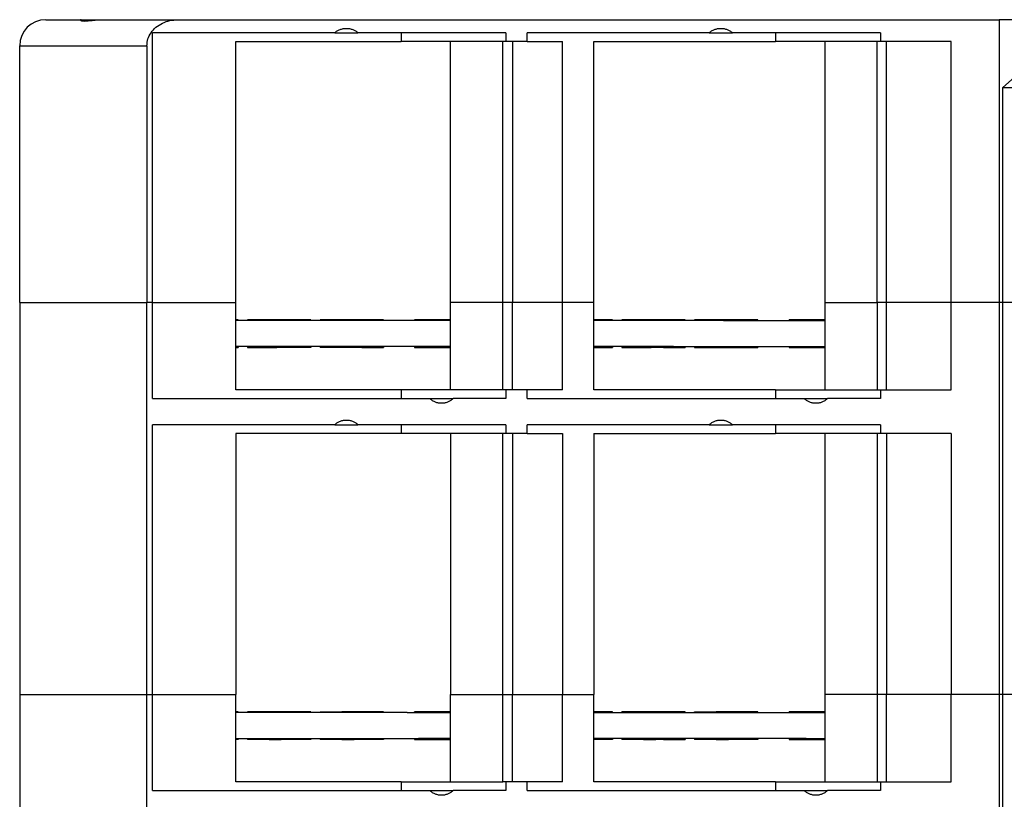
# Model space of a CAD drawing. Header units: inches. Extents: x -1176 to -691, y -1050 to -724.
# Tile 11 of 12: x -804 to -747, y -898 to -853. Entities that reach past the tile are written whole.
import ezdxf

# ---------------------------------------------------------------- set-up
doc = ezdxf.new("R2010")
doc.units = ezdxf.units.IN
doc.linetypes.add('DOT_CENTER', pattern=[14, 12, -1, 0, -1])
doc.layers.add('1', color=7, linetype='Continuous')

# ---------------------------------------------------------------- blocks, each defined once
blk = doc.blocks.new('ME_MAX_LP-MSTBO_2-2__00286672_2__15', base_point=(-791.063, -894.2))
at = {"color": 7, "linetype": 'Continuous'}
for p, q in [((-791.063, -892.65), (-791.063, -892.6)), ((-789.863, -892.6), (-791.063, -892.6)), ((-789.807, -892.6), (-789.863, -892.6)), ((-788.663, -892.6), (-789.807, -892.6)), ((-786.87, -892.65), (-786.87, -892.6)), ((-786.87, -892.6), (-785.67, -892.6)), ((-785.67, -892.6), (-785.613, -892.6)), ((-784.47, -892.6), (-785.613, -892.6)), ((-784.47, -892.65), (-785.2, -892.65)), ((-783.213, -892.65), (-784.47, -892.65)), ((-781.845, -892.65), (-783.213, -892.65)), ((-781.845, -892.65), (-781.42, -892.65)), ((-781.42, -892.65), (-781.192, -892.65)), ((-781.192, -892.65), (-779.343, -892.65)), ((-768.263, -892.6), (-769.463, -892.6)), ((-769.463, -892.65), (-769.463, -892.6)), ((-768.207, -892.6), (-768.263, -892.6)), ((-767.063, -892.6), (-768.207, -892.6)), ((-765.27, -892.6), (-764.07, -892.6)), ((-765.27, -892.65), (-765.27, -892.6)), ((-764.07, -892.6), (-764.013, -892.6)), ((-762.87, -892.6), (-764.013, -892.6)), ((-763.6, -892.65), (-762.87, -892.65)), ((-762.87, -892.65), (-761.613, -892.65)), ((-761.613, -892.65), (-759.82, -892.65)), ((-759.82, -892.65), (-758.828, -892.65)), ((-758.828, -892.65), (-757.76, -892.65)), ((-791.063, -894.15), (-791.063, -894.2)), ((-789.807, -894.2), (-791.063, -894.2)), ((-789.807, -894.2), (-789.363, -894.2)), ((-789.363, -894.2), (-789.107, -894.2)), ((-788.663, -894.2), (-789.107, -894.2)), ((-786.87, -894.15), (-786.87, -894.2)), ((-785.613, -894.2), (-786.87, -894.2)), ((-785.613, -894.2), (-784.913, -894.2)), ((-785.2, -894.15), (-784.47, -894.15)), ((-784.47, -894.2), (-784.913, -894.2)), ((-784.47, -894.15), (-783.213, -894.15)), ((-783.213, -894.15), (-781.845, -894.15)), ((-781.845, -894.15), (-781.42, -894.15)), ((-781.42, -894.15), (-781.192, -894.15)), ((-779.343, -894.15), (-781.192, -894.15)), ((-769.463, -894.15), (-769.463, -894.2)), ((-768.207, -894.2), (-769.463, -894.2)), ((-768.207, -894.2), (-767.763, -894.2)), ((-767.763, -894.2), (-767.507, -894.2)), ((-767.063, -894.2), (-767.507, -894.2)), ((-765.27, -894.15), (-765.27, -894.2)), ((-764.013, -894.2), (-765.27, -894.2)), ((-764.013, -894.2), (-763.313, -894.2)), ((-762.87, -894.15), (-763.6, -894.15)), ((-762.87, -894.2), (-763.313, -894.2)), ((-761.613, -894.15), (-762.87, -894.15)), ((-759.82, -894.15), (-761.613, -894.15)), ((-758.828, -894.15), (-759.82, -894.15)), ((-758.828, -894.15), (-757.76, -894.15))]:
    blk.add_line(p, q, dxfattribs=at)
blk = doc.blocks.new('ME_MAX_LP-MKDSO_2-2__00268395_2__16', base_point=(-791.728, -894.2))
at = {"color": 7, "linetype": 'Continuous'}
for p, q in [((-791.6, -892.6), (-791.728, -892.6)), ((-791.6, -892.65), (-791.728, -892.65)), ((-791.6, -892.65), (-791.6, -892.6)), ((-791.063, -892.65), (-791.6, -892.65)), ((-789.807, -892.65), (-791.063, -892.65)), ((-788.663, -892.6), (-789.807, -892.6)), ((-789.807, -892.65), (-789.807, -892.6)), ((-787.407, -892.65), (-789.807, -892.65)), ((-788.607, -892.6), (-788.663, -892.6)), ((-787.407, -892.6), (-788.607, -892.6)), ((-787.407, -892.65), (-787.407, -892.6)), ((-786.87, -892.65), (-787.407, -892.65)), ((-785.613, -892.65), (-786.87, -892.65)), ((-785.613, -892.65), (-785.613, -892.6)), ((-784.47, -892.6), (-785.613, -892.6)), ((-785.2, -892.65), (-785.613, -892.65)), ((-784.47, -892.65), (-785.2, -892.65)), ((-784.413, -892.6), (-784.47, -892.6)), ((-783.213, -892.65), (-784.47, -892.65)), ((-783.213, -892.6), (-784.413, -892.6)), ((-783.213, -892.65), (-783.213, -892.6)), ((-781.845, -892.65), (-783.213, -892.65)), ((-781.845, -892.65), (-781.42, -892.65)), ((-780.22, -892.6), (-781.42, -892.6)), ((-781.42, -892.65), (-781.42, -892.6)), ((-781.42, -892.65), (-781.192, -892.65)), ((-781.192, -892.65), (-779.343, -892.65)), ((-779.343, -892.6), (-780.22, -892.6)), ((-770, -892.6), (-771.088, -892.6)), ((-771.088, -892.65), (-770, -892.65)), ((-770, -892.65), (-770, -892.6)), ((-770, -892.65), (-769.463, -892.65)), ((-769.463, -892.65), (-768.207, -892.65)), ((-767.063, -892.6), (-768.207, -892.6)), ((-768.207, -892.65), (-768.207, -892.6)), ((-768.207, -892.65), (-765.807, -892.65)), ((-767.007, -892.6), (-767.063, -892.6)), ((-765.807, -892.6), (-767.007, -892.6)), ((-765.807, -892.65), (-765.807, -892.6)), ((-765.807, -892.65), (-765.27, -892.65)), ((-765.27, -892.65), (-764.013, -892.65)), ((-764.013, -892.65), (-764.013, -892.6)), ((-762.87, -892.6), (-764.013, -892.6)), ((-764.013, -892.65), (-763.6, -892.65)), ((-763.6, -892.65), (-762.87, -892.65)), ((-762.813, -892.6), (-762.87, -892.6)), ((-762.87, -892.65), (-761.613, -892.65)), ((-761.613, -892.6), (-762.813, -892.6)), ((-761.613, -892.65), (-761.613, -892.6)), ((-761.613, -892.65), (-759.82, -892.65)), ((-758.62, -892.6), (-759.82, -892.6)), ((-759.82, -892.65), (-759.82, -892.6)), ((-759.82, -892.65), (-758.828, -892.65)), ((-758.828, -892.65), (-757.76, -892.65)), ((-757.76, -892.6), (-758.62, -892.6)), ((-791.728, -894.15), (-791.6, -894.15)), ((-791.6, -894.2), (-791.728, -894.2)), ((-791.6, -894.15), (-791.6, -894.2)), ((-791.6, -894.15), (-791.063, -894.15)), ((-791.063, -894.15), (-789.807, -894.15)), ((-789.807, -894.15), (-789.807, -894.2)), ((-789.807, -894.15), (-787.407, -894.15)), ((-789.807, -894.2), (-789.363, -894.2)), ((-789.363, -894.2), (-789.107, -894.2)), ((-788.663, -894.2), (-789.107, -894.2)), ((-787.407, -894.2), (-788.663, -894.2)), ((-787.407, -894.15), (-787.407, -894.2)), ((-787.407, -894.15), (-786.87, -894.15)), ((-786.87, -894.15), (-785.613, -894.15)), ((-785.613, -894.15), (-785.613, -894.2)), ((-785.613, -894.15), (-785.2, -894.15)), ((-785.613, -894.2), (-784.913, -894.2)), ((-785.2, -894.15), (-784.47, -894.15)), ((-784.47, -894.2), (-784.913, -894.2)), ((-784.47, -894.15), (-783.213, -894.15)), ((-783.213, -894.2), (-784.47, -894.2)), ((-783.213, -894.15), (-783.213, -894.2)), ((-783.213, -894.15), (-781.845, -894.15)), ((-781.845, -894.15), (-781.42, -894.15)), ((-781.42, -894.15), (-781.42, -894.2)), ((-781.42, -894.15), (-781.192, -894.15)), ((-781.42, -894.2), (-779.343, -894.2)), ((-779.343, -894.15), (-781.192, -894.15)), ((-770, -894.15), (-771.088, -894.15)), ((-770, -894.2), (-771.088, -894.2)), ((-770, -894.15), (-770, -894.2)), ((-769.463, -894.15), (-770, -894.15)), ((-768.207, -894.15), (-769.463, -894.15)), ((-768.207, -894.15), (-768.207, -894.2)), ((-765.807, -894.15), (-768.207, -894.15)), ((-768.207, -894.2), (-767.763, -894.2)), ((-767.763, -894.2), (-767.507, -894.2)), ((-767.063, -894.2), (-767.507, -894.2)), ((-767.063, -894.2), (-765.807, -894.2)), ((-765.807, -894.15), (-765.807, -894.2)), ((-765.27, -894.15), (-765.807, -894.15)), ((-764.013, -894.15), (-765.27, -894.15)), ((-764.013, -894.15), (-764.013, -894.2)), ((-763.6, -894.15), (-764.013, -894.15)), ((-764.013, -894.2), (-763.313, -894.2)), ((-762.87, -894.15), (-763.6, -894.15)), ((-762.87, -894.2), (-763.313, -894.2)), ((-761.613, -894.15), (-762.87, -894.15)), ((-761.613, -894.2), (-762.87, -894.2)), ((-759.82, -894.15), (-761.613, -894.15)), ((-761.613, -894.15), (-761.613, -894.2)), ((-758.828, -894.15), (-759.82, -894.15)), ((-759.82, -894.15), (-759.82, -894.2)), ((-759.82, -894.2), (-757.76, -894.2)), ((-758.828, -894.15), (-757.76, -894.15))]:
    blk.add_line(p, q, dxfattribs=at)
at = {"layer": '1', "color": 2, "linetype": 'DOT_CENTER'}
for p, q in [((-788.607, -892.65), (-788.607, -892.6)), ((-784.413, -892.65), (-784.413, -892.6)), ((-767.007, -892.65), (-767.007, -892.6)), ((-762.813, -892.65), (-762.813, -892.6)), ((-788.607, -894.15), (-788.607, -894.2)), ((-784.413, -894.15), (-784.413, -894.2)), ((-767.007, -894.15), (-767.007, -894.2)), ((-762.813, -894.15), (-762.813, -894.2))]:
    blk.add_line(p, q, dxfattribs=at)
blk = doc.blocks.new('ME_MAX_LP-MSTBO_2-2__00286672_2_1__17', base_point=(-791.728, -871.6))
at = {"color": 7, "linetype": 'Continuous'}
for p, q in [((-791.6, -870.05), (-791.728, -870.05)), ((-791.063, -870.05), (-791.6, -870.05)), ((-789.863, -870), (-791.063, -870)), ((-791.063, -870.05), (-791.063, -870)), ((-789.807, -870.05), (-791.063, -870.05)), ((-789.807, -870), (-789.863, -870)), ((-788.663, -870), (-789.807, -870)), ((-789.751, -870.05), (-789.807, -870.05)), ((-788.663, -870.05), (-789.751, -870.05)), ((-788.091, -870.05), (-788.663, -870.05)), ((-787.407, -870.05), (-788.091, -870.05)), ((-786.87, -870.05), (-787.407, -870.05)), ((-785.67, -870), (-786.87, -870)), ((-786.87, -870.05), (-786.87, -870)), ((-785.613, -870.05), (-786.87, -870.05)), ((-785.613, -870), (-785.67, -870)), ((-784.47, -870), (-785.613, -870)), ((-785.2, -870.05), (-785.613, -870.05)), ((-784.47, -870.05), (-785.2, -870.05)), ((-783.213, -870.05), (-784.47, -870.05)), ((-781.845, -870.05), (-783.213, -870.05)), ((-781.42, -870.05), (-781.845, -870.05)), ((-781.192, -870.05), (-781.42, -870.05)), ((-779.343, -870.05), (-781.192, -870.05)), ((-770, -870.05), (-771.088, -870.05)), ((-769.463, -870.05), (-770, -870.05)), ((-769.463, -870.05), (-769.463, -870)), ((-768.263, -870), (-769.463, -870)), ((-768.207, -870.05), (-769.463, -870.05)), ((-768.207, -870), (-768.263, -870)), ((-767.063, -870), (-768.207, -870)), ((-768.151, -870.05), (-768.207, -870.05)), ((-767.063, -870.05), (-768.151, -870.05)), ((-766.491, -870.05), (-767.063, -870.05)), ((-765.807, -870.05), (-766.491, -870.05)), ((-765.27, -870.05), (-765.807, -870.05)), ((-764.07, -870), (-765.27, -870)), ((-765.27, -870.05), (-765.27, -870)), ((-764.013, -870.05), (-765.27, -870.05)), ((-764.013, -870), (-764.07, -870)), ((-762.87, -870), (-764.013, -870)), ((-763.6, -870.05), (-764.013, -870.05)), ((-763.6, -870.05), (-762.87, -870.05)), ((-762.87, -870.05), (-761.613, -870.05)), ((-761.613, -870.05), (-759.82, -870.05)), ((-759.82, -870.05), (-758.828, -870.05)), ((-758.828, -870.05), (-757.76, -870.05)), ((-791.6, -871.55), (-791.728, -871.55)), ((-791.063, -871.55), (-791.6, -871.55)), ((-790.363, -871.55), (-791.063, -871.55)), ((-791.063, -871.55), (-791.063, -871.6)), ((-791.063, -871.6), (-789.807, -871.6)), ((-790.063, -871.55), (-790.363, -871.55)), ((-789.807, -871.55), (-790.063, -871.55)), ((-789.751, -871.55), (-789.807, -871.55)), ((-789.807, -871.6), (-789.663, -871.6)), ((-789.663, -871.55), (-789.751, -871.55)), ((-789.363, -871.55), (-789.663, -871.55)), ((-789.663, -871.6), (-789.363, -871.6)), ((-789.107, -871.55), (-789.363, -871.55)), ((-789.107, -871.6), (-789.363, -871.6)), ((-788.663, -871.55), (-789.107, -871.55)), ((-788.663, -871.6), (-789.107, -871.6)), ((-788.107, -871.55), (-788.663, -871.55)), ((-788.091, -871.55), (-788.107, -871.55)), ((-787.407, -871.55), (-788.091, -871.55)), ((-786.87, -871.55), (-787.407, -871.55)), ((-786.17, -871.55), (-786.87, -871.55)), ((-786.87, -871.55), (-786.87, -871.6)), ((-785.613, -871.6), (-786.87, -871.6)), ((-785.613, -871.55), (-786.17, -871.55)), ((-785.2, -871.55), (-785.613, -871.55)), ((-785.17, -871.6), (-785.613, -871.6)), ((-785.17, -871.55), (-785.2, -871.55)), ((-784.913, -871.55), (-785.17, -871.55)), ((-784.913, -871.6), (-785.17, -871.6)), ((-784.613, -871.55), (-784.913, -871.55)), ((-784.613, -871.6), (-784.913, -871.6)), ((-784.47, -871.55), (-784.613, -871.55)), ((-784.47, -871.6), (-784.613, -871.6)), ((-784.213, -871.55), (-784.47, -871.55)), ((-783.913, -871.55), (-784.213, -871.55)), ((-783.213, -871.55), (-783.913, -871.55)), ((-781.845, -871.55), (-783.213, -871.55)), ((-781.42, -871.55), (-781.845, -871.55)), ((-781.192, -871.55), (-781.42, -871.55)), ((-780.72, -871.55), (-781.192, -871.55)), ((-780.42, -871.55), (-780.72, -871.55)), ((-780.02, -871.55), (-780.42, -871.55)), ((-779.72, -871.55), (-780.02, -871.55)), ((-779.343, -871.55), (-779.72, -871.55)), ((-771, -871.55), (-771.088, -871.55)), ((-770.7, -871.55), (-771, -871.55)), ((-770, -871.55), (-770.7, -871.55)), ((-769.463, -871.55), (-770, -871.55)), ((-768.763, -871.55), (-769.463, -871.55)), ((-769.463, -871.55), (-769.463, -871.6)), ((-769.463, -871.6), (-768.207, -871.6)), ((-768.463, -871.55), (-768.763, -871.55)), ((-768.207, -871.55), (-768.463, -871.55)), ((-768.151, -871.55), (-768.207, -871.55)), ((-768.207, -871.6), (-768.063, -871.6)), ((-768.063, -871.55), (-768.151, -871.55)), ((-767.763, -871.55), (-768.063, -871.55)), ((-768.063, -871.6), (-767.763, -871.6)), ((-767.507, -871.55), (-767.763, -871.55)), ((-767.507, -871.6), (-767.763, -871.6)), ((-767.207, -871.55), (-767.507, -871.55)), ((-767.207, -871.6), (-767.507, -871.6)), ((-767.063, -871.55), (-767.207, -871.55)), ((-767.063, -871.6), (-767.207, -871.6)), ((-766.807, -871.55), (-767.063, -871.55)), ((-766.507, -871.55), (-766.807, -871.55)), ((-766.491, -871.55), (-766.507, -871.55)), ((-766.491, -871.55), (-765.807, -871.55)), ((-765.807, -871.55), (-765.27, -871.55)), ((-765.27, -871.55), (-764.57, -871.55)), ((-765.27, -871.55), (-765.27, -871.6)), ((-765.27, -871.6), (-764.013, -871.6)), ((-764.57, -871.55), (-764.27, -871.55)), ((-764.27, -871.55), (-764.013, -871.55)), ((-764.013, -871.55), (-763.87, -871.55)), ((-764.013, -871.6), (-763.87, -871.6)), ((-763.87, -871.55), (-763.6, -871.55)), ((-763.87, -871.6), (-763.57, -871.6)), ((-763.6, -871.55), (-763.57, -871.55)), ((-763.57, -871.55), (-763.313, -871.55)), ((-763.57, -871.6), (-763.313, -871.6)), ((-763.313, -871.55), (-763.013, -871.55)), ((-763.313, -871.6), (-763.013, -871.6)), ((-763.013, -871.55), (-762.87, -871.55)), ((-763.013, -871.6), (-762.87, -871.6)), ((-762.87, -871.55), (-762.613, -871.55)), ((-762.613, -871.55), (-762.313, -871.55)), ((-762.313, -871.55), (-761.613, -871.55)), ((-761.613, -871.55), (-759.82, -871.55)), ((-759.82, -871.55), (-759.12, -871.55)), ((-759.12, -871.55), (-758.828, -871.55)), ((-758.828, -871.55), (-758.82, -871.55)), ((-758.82, -871.55), (-758.42, -871.55)), ((-758.42, -871.55), (-758.12, -871.55)), ((-758.12, -871.55), (-757.76, -871.55))]:
    blk.add_line(p, q, dxfattribs=at)
blk = doc.blocks.new('ME_MAX_LP-MKDSO_2-2__00268395_2_1__18', base_point=(-791.728, -871.6))
at = {"color": 7, "linetype": 'Continuous'}
for p, q in [((-791.6, -870), (-791.728, -870)), ((-791.6, -870.05), (-791.728, -870.05)), ((-791.6, -870.05), (-791.6, -870)), ((-791.063, -870.05), (-791.6, -870.05)), ((-789.807, -870.05), (-791.063, -870.05)), ((-789.807, -870.05), (-789.807, -870)), ((-788.663, -870), (-789.807, -870)), ((-789.751, -870.05), (-789.807, -870.05)), ((-788.663, -870.05), (-789.751, -870.05)), ((-788.607, -870), (-788.663, -870)), ((-788.091, -870.05), (-788.663, -870.05)), ((-787.407, -870), (-788.607, -870)), ((-787.407, -870.05), (-788.091, -870.05)), ((-787.407, -870.05), (-787.407, -870)), ((-786.87, -870.05), (-787.407, -870.05)), ((-785.613, -870.05), (-786.87, -870.05)), ((-785.613, -870.05), (-785.613, -870)), ((-784.47, -870), (-785.613, -870)), ((-785.2, -870.05), (-785.613, -870.05)), ((-784.47, -870.05), (-785.2, -870.05)), ((-784.413, -870), (-784.47, -870)), ((-783.213, -870.05), (-784.47, -870.05)), ((-783.213, -870), (-784.413, -870)), ((-783.213, -870.05), (-783.213, -870)), ((-781.845, -870.05), (-783.213, -870.05)), ((-781.42, -870.05), (-781.845, -870.05)), ((-780.22, -870), (-781.42, -870)), ((-781.42, -870.05), (-781.42, -870)), ((-781.192, -870.05), (-781.42, -870.05)), ((-779.343, -870.05), (-781.192, -870.05)), ((-779.343, -870), (-780.22, -870)), ((-770, -870), (-771.088, -870)), ((-770, -870.05), (-771.088, -870.05)), ((-770, -870.05), (-770, -870)), ((-769.463, -870.05), (-770, -870.05)), ((-768.207, -870.05), (-769.463, -870.05)), ((-768.207, -870.05), (-768.207, -870)), ((-767.063, -870), (-768.207, -870)), ((-768.151, -870.05), (-768.207, -870.05)), ((-767.063, -870.05), (-768.151, -870.05)), ((-767.007, -870), (-767.063, -870)), ((-766.491, -870.05), (-767.063, -870.05)), ((-765.807, -870), (-767.007, -870)), ((-765.807, -870.05), (-766.491, -870.05)), ((-765.807, -870.05), (-765.807, -870)), ((-765.27, -870.05), (-765.807, -870.05)), ((-764.013, -870.05), (-765.27, -870.05)), ((-762.87, -870), (-764.013, -870)), ((-764.013, -870.05), (-764.013, -870)), ((-763.6, -870.05), (-764.013, -870.05)), ((-763.6, -870.05), (-762.87, -870.05)), ((-762.813, -870), (-762.87, -870)), ((-762.87, -870.05), (-761.613, -870.05)), ((-761.613, -870), (-762.813, -870)), ((-761.613, -870.05), (-761.613, -870)), ((-761.613, -870.05), (-759.82, -870.05)), ((-758.62, -870), (-759.82, -870)), ((-759.82, -870.05), (-759.82, -870)), ((-759.82, -870.05), (-758.828, -870.05)), ((-758.828, -870.05), (-757.76, -870.05)), ((-757.76, -870), (-758.62, -870)), ((-791.6, -871.55), (-791.728, -871.55)), ((-791.728, -871.6), (-791.6, -871.6)), ((-791.063, -871.55), (-791.6, -871.55)), ((-791.6, -871.55), (-791.6, -871.6)), ((-790.363, -871.55), (-791.063, -871.55)), ((-790.063, -871.55), (-790.363, -871.55)), ((-789.807, -871.55), (-790.063, -871.55)), ((-789.807, -871.55), (-789.807, -871.6)), ((-789.751, -871.55), (-789.807, -871.55)), ((-789.807, -871.6), (-789.663, -871.6)), ((-789.663, -871.55), (-789.751, -871.55)), ((-789.363, -871.55), (-789.663, -871.55)), ((-789.663, -871.6), (-789.363, -871.6)), ((-789.107, -871.55), (-789.363, -871.55)), ((-789.107, -871.6), (-789.363, -871.6)), ((-788.663, -871.55), (-789.107, -871.55)), ((-788.663, -871.6), (-789.107, -871.6)), ((-788.107, -871.55), (-788.663, -871.55)), ((-787.407, -871.6), (-788.663, -871.6)), ((-788.091, -871.55), (-788.107, -871.55)), ((-787.407, -871.55), (-788.091, -871.55)), ((-786.87, -871.55), (-787.407, -871.55)), ((-787.407, -871.55), (-787.407, -871.6)), ((-786.17, -871.55), (-786.87, -871.55)), ((-785.613, -871.55), (-786.17, -871.55)), ((-785.2, -871.55), (-785.613, -871.55)), ((-785.613, -871.55), (-785.613, -871.6)), ((-785.17, -871.6), (-785.613, -871.6)), ((-785.17, -871.55), (-785.2, -871.55)), ((-784.913, -871.55), (-785.17, -871.55)), ((-784.913, -871.6), (-785.17, -871.6)), ((-784.613, -871.55), (-784.913, -871.55)), ((-784.613, -871.6), (-784.913, -871.6)), ((-784.47, -871.55), (-784.613, -871.55)), ((-784.47, -871.6), (-784.613, -871.6)), ((-784.213, -871.55), (-784.47, -871.55)), ((-784.47, -871.6), (-783.213, -871.6)), ((-783.913, -871.55), (-784.213, -871.55)), ((-783.213, -871.55), (-783.913, -871.55)), ((-781.845, -871.55), (-783.213, -871.55)), ((-783.213, -871.55), (-783.213, -871.6)), ((-781.42, -871.55), (-781.845, -871.55)), ((-781.42, -871.55), (-781.42, -871.6)), ((-781.192, -871.55), (-781.42, -871.55)), ((-781.42, -871.6), (-779.343, -871.6)), ((-780.72, -871.55), (-781.192, -871.55)), ((-780.42, -871.55), (-780.72, -871.55)), ((-780.02, -871.55), (-780.42, -871.55)), ((-779.72, -871.55), (-780.02, -871.55)), ((-779.343, -871.55), (-779.72, -871.55)), ((-771, -871.55), (-771.088, -871.55)), ((-771.088, -871.6), (-770, -871.6)), ((-770.7, -871.55), (-771, -871.55)), ((-770, -871.55), (-770.7, -871.55)), ((-769.463, -871.55), (-770, -871.55)), ((-770, -871.55), (-770, -871.6)), ((-768.763, -871.55), (-769.463, -871.55)), ((-768.463, -871.55), (-768.763, -871.55)), ((-768.207, -871.55), (-768.463, -871.55)), ((-768.151, -871.55), (-768.207, -871.55)), ((-768.207, -871.55), (-768.207, -871.6)), ((-768.207, -871.6), (-768.063, -871.6)), ((-768.063, -871.55), (-768.151, -871.55)), ((-767.763, -871.55), (-768.063, -871.55)), ((-768.063, -871.6), (-767.763, -871.6)), ((-767.507, -871.55), (-767.763, -871.55)), ((-767.507, -871.6), (-767.763, -871.6)), ((-767.207, -871.55), (-767.507, -871.55)), ((-767.207, -871.6), (-767.507, -871.6)), ((-767.063, -871.55), (-767.207, -871.55)), ((-767.063, -871.6), (-767.207, -871.6)), ((-766.807, -871.55), (-767.063, -871.55)), ((-767.063, -871.6), (-765.807, -871.6)), ((-766.507, -871.55), (-766.807, -871.55)), ((-766.491, -871.55), (-766.507, -871.55)), ((-766.491, -871.55), (-765.807, -871.55)), ((-765.807, -871.55), (-765.27, -871.55)), ((-765.807, -871.55), (-765.807, -871.6)), ((-765.27, -871.55), (-764.57, -871.55)), ((-764.57, -871.55), (-764.27, -871.55)), ((-764.27, -871.55), (-764.013, -871.55)), ((-764.013, -871.55), (-763.87, -871.55)), ((-764.013, -871.55), (-764.013, -871.6)), ((-764.013, -871.6), (-763.87, -871.6)), ((-763.87, -871.55), (-763.6, -871.55)), ((-763.87, -871.6), (-763.57, -871.6)), ((-763.6, -871.55), (-763.57, -871.55)), ((-763.57, -871.55), (-763.313, -871.55)), ((-763.57, -871.6), (-763.313, -871.6)), ((-763.313, -871.55), (-763.013, -871.55)), ((-763.313, -871.6), (-763.013, -871.6)), ((-763.013, -871.55), (-762.87, -871.55)), ((-763.013, -871.6), (-762.87, -871.6)), ((-762.87, -871.55), (-762.613, -871.55)), ((-762.87, -871.6), (-761.613, -871.6)), ((-762.613, -871.55), (-762.313, -871.55)), ((-762.313, -871.55), (-761.613, -871.55)), ((-761.613, -871.55), (-761.613, -871.6)), ((-761.613, -871.55), (-759.82, -871.55)), ((-759.82, -871.55), (-759.82, -871.6)), ((-759.82, -871.55), (-759.12, -871.55)), ((-759.82, -871.6), (-757.76, -871.6)), ((-759.12, -871.55), (-758.828, -871.55)), ((-758.828, -871.55), (-758.82, -871.55)), ((-758.82, -871.55), (-758.42, -871.55)), ((-758.42, -871.55), (-758.12, -871.55)), ((-758.12, -871.55), (-757.76, -871.55))]:
    blk.add_line(p, q, dxfattribs=at)
at = {"layer": '1', "color": 2, "linetype": 'DOT_CENTER'}
for p, q in [((-788.607, -870.05), (-788.607, -870)), ((-784.413, -870.05), (-784.413, -870)), ((-767.007, -870.05), (-767.007, -870)), ((-762.813, -870.05), (-762.813, -870)), ((-788.607, -871.55), (-788.607, -871.6)), ((-784.413, -871.55), (-784.413, -871.6)), ((-767.007, -871.55), (-767.007, -871.6)), ((-762.813, -871.55), (-762.813, -871.6))]:
    blk.add_line(p, q, dxfattribs=at)
blk = doc.blocks.new('ME_MAX_67_5_DKL_H_Select__00571962__19', base_point=(-804.2, -920.5))
at = {"color": 7, "linetype": 'Continuous'}
for p, q in [((-802.7, -852.7), (-800.658, -852.7)), ((-800.658, -852.7), (-799.473, -852.7)), ((-799.473, -852.7), (-798.7, -852.7)), ((-804.2, -854.3), (-804.2, -854.2)), ((-804.2, -854.35), (-804.2, -854.3)), ((-804.2, -918.85), (-804.2, -918.9)), ((-804.2, -918.9), (-804.2, -919)), ((-800.658, -920.5), (-802.7, -920.5)), ((-799.473, -920.5), (-800.658, -920.5)), ((-798.7, -920.5), (-799.473, -920.5))]:
    blk.add_line(p, q, dxfattribs=at)
for centre, start, end in [((-802.7, -854.2), 90, 180), ((-802.7, -919), 180, 270)]:
    blk.add_arc(centre, 1.5, start, end, dxfattribs=at)
blk = doc.blocks.new('ME_MAX_22_5_GEH-R_G_2-2_H_Select__21', base_point=(-804.2, -869))
at = {"color": 7, "linetype": 'Continuous'}
for p, q in [((-802.7, -852.7), (-800.658, -852.7)), ((-800.658, -852.7), (-799.473, -852.7)), ((-799.473, -852.7), (-798.7, -852.7)), ((-798.7, -852.7), (-795.073, -852.7)), ((-795.073, -852.7), (-747.7, -852.7)), ((-747.7, -852.7), (-747.7, -869)), ((-743.479, -852.7), (-747.7, -852.7)), ((-796.531, -869), (-796.531, -853.45)), ((-786.021, -853.45), (-796.531, -853.45)), ((-786.021, -853.45), (-784.688, -853.45)), ((-782.196, -853.45), (-784.688, -853.45)), ((-776.15, -853.45), (-782.196, -853.45)), ((-782.196, -853.45), (-782.196, -853.95)), ((-776.15, -853.45), (-776.15, -853.95)), ((-764.421, -853.45), (-774.933, -853.45)), ((-774.933, -853.95), (-774.933, -853.45)), ((-764.421, -853.45), (-763.088, -853.45)), ((-760.591, -853.45), (-763.088, -853.45)), ((-754.544, -853.45), (-760.591, -853.45)), ((-760.591, -853.45), (-760.591, -853.95)), ((-754.544, -853.45), (-754.544, -853.95)), ((-804.2, -854.3), (-804.2, -854.2)), ((-796.862, -854.2), (-796.862, -869)), ((-791.728, -869), (-791.728, -853.95)), ((-791.728, -853.95), (-782.196, -853.95)), ((-779.343, -853.95), (-782.196, -853.95)), ((-776.322, -853.95), (-779.343, -853.95)), ((-779.343, -869), (-779.343, -853.95)), ((-776.15, -853.95), (-776.322, -853.95)), ((-776.322, -869), (-776.322, -853.95)), ((-775.777, -853.95), (-776.15, -853.95)), ((-774.933, -853.95), (-775.777, -853.95)), ((-775.777, -853.95), (-775.777, -869)), ((-774.933, -853.95), (-772.892, -853.95)), ((-772.892, -869), (-772.892, -853.95)), ((-771.088, -853.95), (-760.591, -853.95)), ((-771.088, -869), (-771.088, -853.95)), ((-757.76, -853.95), (-760.591, -853.95)), ((-757.76, -853.95), (-757.76, -869)), ((-754.737, -853.95), (-757.76, -853.95)), ((-754.737, -869), (-754.737, -853.95)), ((-754.544, -853.95), (-754.737, -853.95)), ((-754.192, -853.95), (-754.544, -853.95)), ((-750.457, -853.95), (-754.192, -853.95)), ((-754.192, -869), (-754.192, -853.95)), ((-750.457, -869), (-750.457, -853.95)), ((-804.2, -854.35), (-804.2, -854.3)), ((-804.2, -869), (-804.2, -854.35)), ((-747.505, -856.626), (-745.3, -854.665)), ((-747.505, -856.626), (-747.505, -869)), ((-745.3, -856.626), (-747.505, -856.626)), ((-804.2, -869), (-796.862, -869)), ((-796.531, -869), (-796.862, -869)), ((-796.531, -869), (-791.728, -869)), ((-777.542, -869), (-779.343, -869)), ((-776.322, -869), (-777.542, -869)), ((-775.777, -869), (-776.322, -869)), ((-775.525, -869), (-775.777, -869)), ((-772.892, -869), (-775.525, -869)), ((-771.088, -869), (-772.892, -869)), ((-757.76, -869), (-756.376, -869)), ((-756.376, -869), (-754.737, -869)), ((-754.192, -869), (-754.737, -869)), ((-753.94, -869), (-754.192, -869)), ((-751.737, -869), (-753.94, -869)), ((-750.457, -869), (-751.737, -869)), ((-749.1, -869), (-750.457, -869)), ((-747.7, -869), (-749.1, -869)), ((-747.7, -869), (-747.7, -869)), ((-747.505, -869), (-747.7, -869)), ((-747.505, -869), (-747.505, -869)), ((-746.6, -869), (-747.505, -869))]:
    blk.add_line(p, q, dxfattribs=at)
at = {"color": 2, "linetype": 'Continuous'}
blk.add_line((-804.2, -854.2), (-796.862, -854.2), dxfattribs=at)
at = {"color": 7, "linetype": 'Continuous'}
blk.add_arc((-802.7, -854.2), 1.5, 90, 180, dxfattribs=at)
for points, knots in [([(-800.658, -852.7), (-800.665, -852.7), (-800.675, -852.701), (-800.688, -852.704), (-800.698, -852.709), (-800.699, -852.715), (-800.7, -852.717)], [0, 0, 0, 0, 0.01811939, 0.03162644, 0.04113719, 0.04844522, 0.04844522, 0.04844522, 0.04844522]), ([(-800.7, -852.717), (-800.698, -852.721), (-800.694, -852.732), (-800.68, -852.74), (-800.664, -852.747), (-800.649, -852.753), (-800.631, -852.758), (-800.599, -852.765), (-800.556, -852.771), (-800.495, -852.775), (-800.428, -852.775), (-800.315, -852.77), (-800.158, -852.755), (-799.948, -852.731), (-799.718, -852.706), (-799.556, -852.702), (-799.473, -852.7)], [0, 0, 0, 0, 0.012743, 0.033681, 0.04743, 0.063827, 0.081597, 0.103972, 0.161534, 0.214207, 0.286885, 0.362552, 0.55224, 0.759326, 0.997366, 1.245916, 1.245916, 1.245916, 1.245916]), ([(-796.862, -854.2), (-796.85, -854.069), (-796.825, -853.802), (-796.633, -853.434), (-796.345, -853.121), (-795.97, -852.884), (-795.537, -852.729), (-795.229, -852.71), (-795.073, -852.7)], [0, 0, 0, 0, 0.392983, 0.796472, 1.21754, 1.658034, 2.114684, 2.580406, 2.580406, 2.580406, 2.580406]), ([(-786.021, -853.45), (-785.976, -853.413), (-785.885, -853.337), (-785.72, -853.26), (-785.541, -853.209), (-785.417, -853.203), (-785.355, -853.2)], [0, 0, 0, 0, 0.1746961, 0.3552408, 0.5402327, 0.7276158, 0.7276158, 0.7276158, 0.7276158]), ([(-785.355, -853.2), (-785.292, -853.203), (-785.168, -853.209), (-784.989, -853.26), (-784.825, -853.337), (-784.733, -853.413), (-784.688, -853.45)], [0, 0, 0, 0, 0.1873831, 0.3723751, 0.5529197, 0.7276158, 0.7276158, 0.7276158, 0.7276158]), ([(-764.421, -853.45), (-764.376, -853.413), (-764.285, -853.337), (-764.12, -853.26), (-763.941, -853.209), (-763.817, -853.203), (-763.755, -853.2)], [0, 0, 0, 0, 0.1746961, 0.3552408, 0.5402327, 0.7276158, 0.7276158, 0.7276158, 0.7276158]), ([(-763.755, -853.2), (-763.692, -853.203), (-763.568, -853.209), (-763.389, -853.26), (-763.225, -853.337), (-763.133, -853.413), (-763.088, -853.45)], [0, 0, 0, 0, 0.1873831, 0.3723751, 0.5529197, 0.7276158, 0.7276158, 0.7276158, 0.7276158])]:
    blk.add_open_spline(points, degree=3, knots=knots, dxfattribs=at)
blk = doc.blocks.new('ME_MAX_45_MT_G_2-2_H_Select_1__22', base_point=(-804.2, -891.6))
at = {"color": 7, "linetype": 'Continuous'}
for p, q in [((-804.2, -869), (-804.2, -891.6)), ((-804.2, -869), (-796.862, -869)), ((-796.862, -891.6), (-796.862, -869)), ((-796.531, -869), (-796.862, -869)), ((-796.531, -874.55), (-796.531, -869)), ((-796.531, -869), (-791.728, -869)), ((-791.728, -874.05), (-791.728, -869)), ((-777.542, -869), (-779.343, -869)), ((-779.343, -874.05), (-779.343, -869)), ((-776.322, -869), (-777.542, -869)), ((-776.322, -874.05), (-776.322, -869)), ((-775.777, -869), (-776.322, -869)), ((-775.777, -874.05), (-775.777, -869)), ((-775.525, -869), (-775.777, -869)), ((-772.892, -869), (-775.525, -869)), ((-772.892, -874.05), (-772.892, -869)), ((-771.088, -869), (-772.892, -869)), ((-771.088, -870), (-771.088, -869)), ((-757.76, -869), (-757.76, -871.6)), ((-757.76, -869), (-756.376, -869)), ((-756.376, -869), (-754.737, -869)), ((-754.737, -869), (-754.737, -874.05)), ((-754.192, -869), (-754.737, -869)), ((-754.192, -874.05), (-754.192, -869)), ((-753.94, -869), (-754.192, -869)), ((-751.737, -869), (-753.94, -869)), ((-750.457, -869), (-751.737, -869)), ((-749.1, -869), (-750.457, -869)), ((-750.457, -874.05), (-750.457, -869)), ((-747.7, -869), (-749.1, -869)), ((-747.7, -869), (-747.7, -891.6)), ((-747.7, -869), (-747.7, -869)), ((-747.505, -869), (-747.7, -869)), ((-747.505, -869), (-747.505, -891.6)), ((-747.505, -869), (-747.505, -869)), ((-746.6, -869), (-747.505, -869)), ((-771.088, -870.05), (-771.088, -870)), ((-771.088, -871.55), (-771.088, -870.05)), ((-771.088, -871.6), (-771.088, -871.55)), ((-771.088, -874.05), (-771.088, -871.6)), ((-757.76, -871.6), (-757.76, -874.05)), ((-782.196, -874.05), (-791.728, -874.05)), ((-782.196, -874.05), (-782.196, -874.55)), ((-779.343, -874.05), (-782.196, -874.05)), ((-776.322, -874.05), (-779.343, -874.05)), ((-776.15, -874.05), (-776.322, -874.05)), ((-776.15, -874.05), (-776.15, -874.55)), ((-775.777, -874.05), (-776.15, -874.05)), ((-774.933, -874.05), (-775.777, -874.05)), ((-774.933, -874.55), (-774.933, -874.05)), ((-772.892, -874.05), (-774.933, -874.05)), ((-760.591, -874.05), (-771.088, -874.05)), ((-760.591, -874.05), (-757.76, -874.05)), ((-760.591, -874.05), (-760.591, -874.55)), ((-757.76, -874.05), (-754.737, -874.05)), ((-754.737, -874.05), (-754.544, -874.05)), ((-754.544, -874.05), (-754.544, -874.55)), ((-754.544, -874.05), (-754.192, -874.05)), ((-754.192, -874.05), (-750.457, -874.05)), ((-796.531, -874.55), (-782.196, -874.55)), ((-782.196, -874.55), (-780.536, -874.55)), ((-780.536, -874.55), (-779.203, -874.55)), ((-776.15, -874.55), (-779.203, -874.55)), ((-774.933, -874.55), (-760.591, -874.55)), ((-760.591, -874.55), (-758.936, -874.55)), ((-758.936, -874.55), (-757.603, -874.55)), ((-754.544, -874.55), (-757.603, -874.55)), ((-786.021, -876.05), (-796.531, -876.05)), ((-796.531, -891.6), (-796.531, -876.05)), ((-786.021, -876.05), (-784.688, -876.05)), ((-782.196, -876.05), (-784.688, -876.05)), ((-782.196, -876.05), (-782.196, -876.55)), ((-776.15, -876.05), (-782.196, -876.05)), ((-776.15, -876.05), (-776.15, -876.55)), ((-764.421, -876.05), (-774.933, -876.05)), ((-774.933, -876.55), (-774.933, -876.05)), ((-764.421, -876.05), (-763.088, -876.05)), ((-760.591, -876.05), (-763.088, -876.05)), ((-760.591, -876.05), (-760.591, -876.55)), ((-754.544, -876.05), (-760.591, -876.05)), ((-754.544, -876.05), (-754.544, -876.55)), ((-782.196, -876.55), (-791.728, -876.55)), ((-791.728, -876.55), (-791.728, -891.6)), ((-779.343, -876.55), (-782.196, -876.55)), ((-779.343, -876.55), (-779.343, -891.6)), ((-776.322, -876.55), (-779.343, -876.55)), ((-776.322, -891.6), (-776.322, -876.55)), ((-776.15, -876.55), (-776.322, -876.55)), ((-775.777, -876.55), (-776.15, -876.55)), ((-774.933, -876.55), (-775.777, -876.55)), ((-775.777, -876.55), (-775.777, -891.6)), ((-774.933, -876.55), (-772.892, -876.55)), ((-772.892, -876.55), (-772.892, -891.6)), ((-771.088, -876.55), (-771.088, -891.6)), ((-771.088, -876.55), (-760.591, -876.55)), ((-757.76, -876.55), (-760.591, -876.55)), ((-757.76, -876.55), (-757.76, -891.6)), ((-754.737, -876.55), (-757.76, -876.55)), ((-754.737, -876.55), (-754.737, -891.6)), ((-754.544, -876.55), (-754.737, -876.55)), ((-754.192, -876.55), (-754.544, -876.55)), ((-754.192, -876.55), (-754.192, -891.6)), ((-750.457, -876.55), (-754.192, -876.55)), ((-750.457, -876.55), (-750.457, -891.6)), ((-804.2, -891.6), (-796.862, -891.6)), ((-796.862, -891.6), (-796.531, -891.6)), ((-796.531, -891.6), (-791.728, -891.6)), ((-779.343, -891.6), (-776.322, -891.6)), ((-776.322, -891.6), (-775.777, -891.6)), ((-775.777, -891.6), (-772.892, -891.6)), ((-772.892, -891.6), (-771.088, -891.6)), ((-754.737, -891.6), (-757.76, -891.6)), ((-754.192, -891.6), (-754.737, -891.6)), ((-750.457, -891.6), (-754.192, -891.6)), ((-747.7, -891.6), (-750.457, -891.6)), ((-747.505, -891.6), (-747.7, -891.6)), ((-745.3, -891.6), (-747.505, -891.6))]:
    blk.add_line(p, q, dxfattribs=at)
for points, knots in [([(-780.536, -874.55), (-780.491, -874.587), (-780.4, -874.663), (-780.235, -874.74), (-780.057, -874.791), (-779.932, -874.797), (-779.87, -874.8)], [0, 0, 0, 0, 0.1746961, 0.3552408, 0.5402327, 0.7276158, 0.7276158, 0.7276158, 0.7276158]), ([(-779.87, -874.8), (-779.807, -874.797), (-779.683, -874.791), (-779.504, -874.74), (-779.34, -874.663), (-779.248, -874.587), (-779.203, -874.55)], [0, 0, 0, 0, 0.1873831, 0.3723751, 0.5529197, 0.7276158, 0.7276158, 0.7276158, 0.7276158]), ([(-758.936, -874.55), (-758.891, -874.587), (-758.8, -874.663), (-758.635, -874.74), (-758.457, -874.791), (-758.332, -874.797), (-758.27, -874.8)], [0, 0, 0, 0, 0.1746961, 0.3552408, 0.5402327, 0.7276158, 0.7276158, 0.7276158, 0.7276158]), ([(-758.27, -874.8), (-758.207, -874.797), (-758.083, -874.791), (-757.904, -874.74), (-757.74, -874.663), (-757.648, -874.587), (-757.603, -874.55)], [0, 0, 0, 0, 0.1873831, 0.3723751, 0.5529197, 0.7276158, 0.7276158, 0.7276158, 0.7276158]), ([(-785.355, -875.8), (-785.417, -875.803), (-785.541, -875.809), (-785.72, -875.86), (-785.885, -875.937), (-785.976, -876.013), (-786.021, -876.05)], [0, 0, 0, 0, 0.1873831, 0.3723751, 0.5529197, 0.7276158, 0.7276158, 0.7276158, 0.7276158]), ([(-784.688, -876.05), (-784.733, -876.013), (-784.825, -875.937), (-784.989, -875.86), (-785.168, -875.809), (-785.292, -875.803), (-785.355, -875.8)], [0, 0, 0, 0, 0.1746961, 0.3552408, 0.5402327, 0.7276158, 0.7276158, 0.7276158, 0.7276158]), ([(-763.755, -875.8), (-763.817, -875.803), (-763.941, -875.809), (-764.12, -875.86), (-764.285, -875.937), (-764.376, -876.013), (-764.421, -876.05)], [0, 0, 0, 0, 0.1873831, 0.3723751, 0.5529197, 0.7276158, 0.7276158, 0.7276158, 0.7276158]), ([(-763.088, -876.05), (-763.133, -876.013), (-763.225, -875.937), (-763.389, -875.86), (-763.568, -875.809), (-763.692, -875.803), (-763.755, -875.8)], [0, 0, 0, 0, 0.1746961, 0.3552408, 0.5402327, 0.7276158, 0.7276158, 0.7276158, 0.7276158])]:
    blk.add_open_spline(points, degree=3, knots=knots, dxfattribs=at)
blk = doc.blocks.new('ME_MAX_45_MT_G_2-2_H_Select__24', base_point=(-804.2, -914.2))
at = {"color": 7, "linetype": 'Continuous'}
for p, q in [((-804.2, -891.6), (-804.2, -914.2)), ((-804.2, -891.6), (-796.862, -891.6)), ((-796.862, -914.2), (-796.862, -891.6)), ((-796.862, -891.6), (-796.531, -891.6)), ((-796.531, -897.15), (-796.531, -891.6)), ((-796.531, -891.6), (-791.728, -891.6)), ((-791.728, -896.65), (-791.728, -891.6)), ((-779.343, -896.65), (-779.343, -891.6)), ((-779.343, -891.6), (-776.322, -891.6)), ((-776.322, -896.65), (-776.322, -891.6)), ((-776.322, -891.6), (-775.777, -891.6)), ((-775.777, -896.65), (-775.777, -891.6)), ((-775.777, -891.6), (-772.892, -891.6)), ((-772.892, -896.65), (-772.892, -891.6)), ((-772.892, -891.6), (-771.088, -891.6)), ((-771.088, -896.65), (-771.088, -891.6)), ((-757.76, -891.6), (-757.76, -896.65)), ((-754.737, -891.6), (-757.76, -891.6)), ((-754.737, -891.6), (-754.737, -896.65)), ((-754.192, -891.6), (-754.737, -891.6)), ((-754.192, -896.65), (-754.192, -891.6)), ((-750.457, -891.6), (-754.192, -891.6)), ((-747.7, -891.6), (-750.457, -891.6)), ((-750.457, -896.65), (-750.457, -891.6)), ((-747.7, -891.6), (-747.7, -914.2)), ((-747.505, -891.6), (-747.7, -891.6)), ((-747.505, -891.6), (-747.505, -914.2)), ((-745.3, -891.6), (-747.505, -891.6)), ((-782.196, -896.65), (-791.728, -896.65)), ((-782.196, -896.65), (-782.196, -897.15)), ((-782.196, -896.65), (-779.343, -896.65)), ((-779.343, -896.65), (-776.322, -896.65)), ((-776.15, -896.65), (-776.322, -896.65)), ((-776.15, -896.65), (-776.15, -897.15)), ((-775.777, -896.65), (-776.15, -896.65)), ((-774.933, -896.65), (-775.777, -896.65)), ((-774.933, -897.15), (-774.933, -896.65)), ((-772.892, -896.65), (-774.933, -896.65)), ((-760.591, -896.65), (-771.088, -896.65)), ((-760.591, -896.65), (-757.76, -896.65)), ((-760.591, -896.65), (-760.591, -897.15)), ((-757.76, -896.65), (-754.737, -896.65)), ((-754.737, -896.65), (-754.544, -896.65)), ((-754.544, -896.65), (-754.544, -897.15)), ((-754.544, -896.65), (-754.192, -896.65)), ((-754.192, -896.65), (-750.457, -896.65)), ((-796.531, -897.15), (-782.196, -897.15)), ((-782.196, -897.15), (-780.536, -897.15)), ((-780.536, -897.15), (-779.203, -897.15)), ((-776.15, -897.15), (-779.203, -897.15)), ((-774.933, -897.15), (-760.591, -897.15)), ((-760.591, -897.15), (-758.936, -897.15)), ((-758.936, -897.15), (-757.603, -897.15)), ((-754.544, -897.15), (-757.603, -897.15))]:
    blk.add_line(p, q, dxfattribs=at)
for points, knots in [([(-780.536, -897.15), (-780.491, -897.187), (-780.4, -897.263), (-780.235, -897.34), (-780.057, -897.391), (-779.932, -897.397), (-779.87, -897.4)], [0, 0, 0, 0, 0.1746961, 0.3552408, 0.5402327, 0.7276158, 0.7276158, 0.7276158, 0.7276158]), ([(-779.87, -897.4), (-779.807, -897.397), (-779.683, -897.391), (-779.504, -897.34), (-779.34, -897.263), (-779.248, -897.187), (-779.203, -897.15)], [0, 0, 0, 0, 0.1873831, 0.3723751, 0.5529197, 0.7276158, 0.7276158, 0.7276158, 0.7276158]), ([(-758.936, -897.15), (-758.891, -897.187), (-758.8, -897.263), (-758.635, -897.34), (-758.457, -897.391), (-758.332, -897.397), (-758.27, -897.4)], [0, 0, 0, 0, 0.1746961, 0.3552408, 0.5402327, 0.7276158, 0.7276158, 0.7276158, 0.7276158]), ([(-758.27, -897.4), (-758.207, -897.397), (-758.083, -897.391), (-757.904, -897.34), (-757.74, -897.263), (-757.648, -897.187), (-757.603, -897.15)], [0, 0, 0, 0, 0.1873831, 0.3723751, 0.5529197, 0.7276158, 0.7276158, 0.7276158, 0.7276158])]:
    blk.add_open_spline(points, degree=3, knots=knots, dxfattribs=at)
blk = doc.blocks.new('ME_MAX_67_5_G_2-2_H_Select__25', base_point=(-804.2, -920.5))
for name, p in [('ME_MAX_67_5_DKL_H_Select__00571962__19', (-804.2, -920.5)), ('ME_MAX_22_5_GEH-R_G_2-2_H_Select__21', (-804.2, -869)), ('ME_MAX_45_MT_G_2-2_H_Select_1__22', (-804.2, -891.6)), ('ME_MAX_LP-MSTBO_2-2__00286672_2_1__17', (-791.728, -871.6)), ('ME_MAX_LP-MKDSO_2-2__00268395_2_1__18', (-791.728, -871.6)), ('ME_MAX_45_MT_G_2-2_H_Select__24', (-804.2, -914.2)), ('ME_MAX_LP-MKDSO_2-2__00268395_2__16', (-791.728, -894.2)), ('ME_MAX_LP-MSTBO_2-2__00286672_2__15', (-791.063, -894.2))]:
    blk.add_blockref(name, p)
blk = doc.blocks.new('Rckans1', base_point=(-747.4, -886.6))
blk.add_blockref('ME_MAX_67_5_G_2-2_H_Select__25', (-804.2, -920.5))

msp = doc.modelspace()

# ---------------------------------------------------------------- block references
msp.add_blockref('Rckans1', (-747.4, -886.6))

doc.saveas('drawing.dxf')
